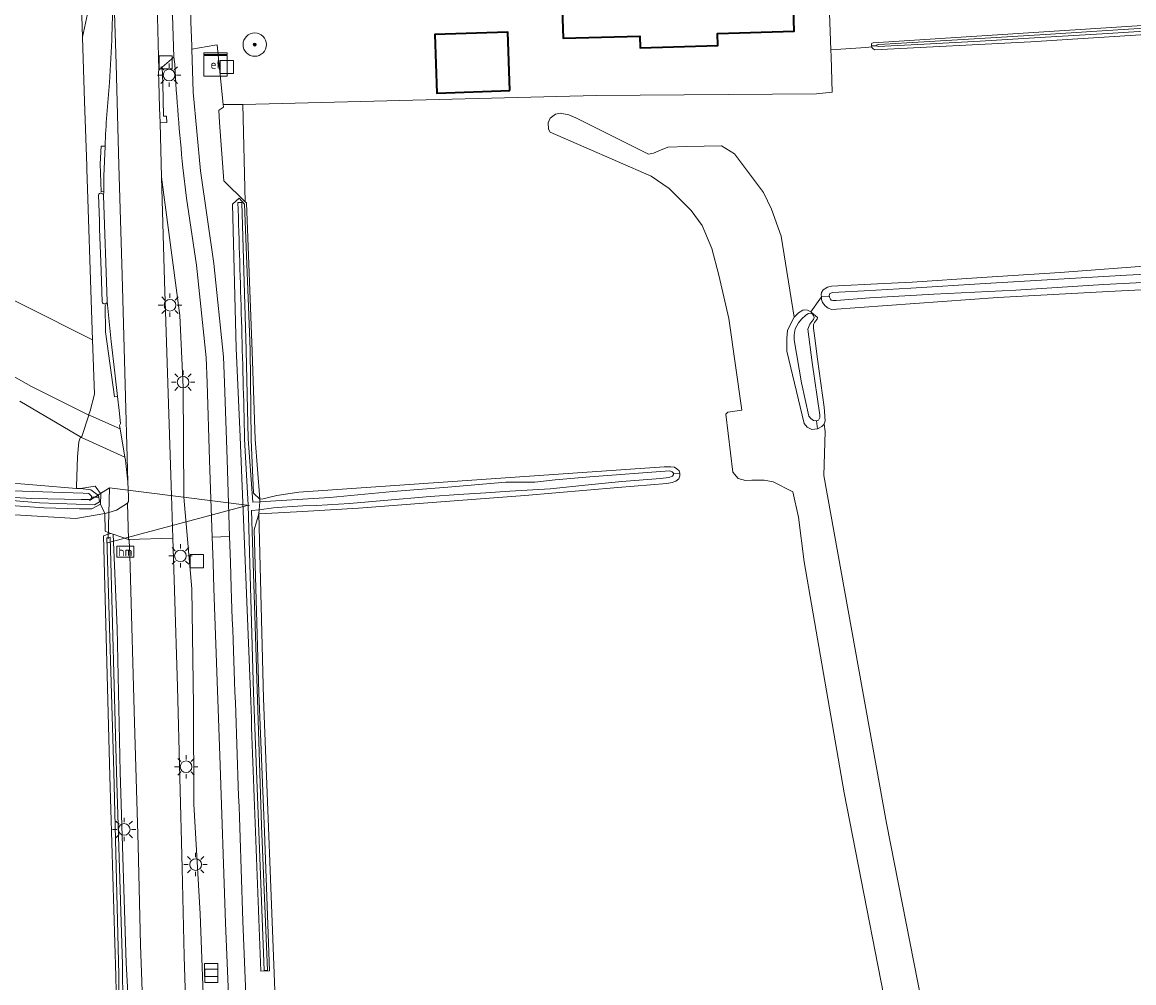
# Model space of a CAD drawing. Extents: x 154222 to 160093, y 456746 to 462495.
# Tile 7 of 254: x 155721 to 155911, y 460110 to 460275. Entities that reach past the tile are written whole.
import ezdxf
from ezdxf.enums import TextEntityAlignment as Align

# ---------------------------------------------------------------- set-up
doc = ezdxf.new("R2010")
doc.units = 0
doc.header["$LTSCALE"] = 0.75
doc.layers.get('0').update_dxf_attribs({"linetype": 'CONTINUOUS'})
for name, color, linetype, lineweight in [('B-XX-GR-BEPLANTING_CULTUUR_BOSPLANTSOEN-GV', 252, 'CONTINUOUS', 18), ('B-XX-GR-BOOM-S', 252, 'CONTINUOUS', 25), ('B-XX-GR-BOS_GEMENGD-GV', 252, 'CONTINUOUS', 13), ('B-XX-GR-BOS_LOOF-GV', 252, 'CONTINUOUS', 13), ('B-XX-GR-BOUWLAND-GV', 252, 'CONTINUOUS', 13), ('B-XX-GR-GRAS-GV', 252, 'CONTINUOUS', 13), ('B-XX-GR-GROENVOORZIENING-GV', 252, 'CONTINUOUS', 18), ('B-XX-KL-ET_LS_OV_LICHTMAST-S', 252, 'CONTINUOUS', 25), ('B-XX-KL-ET_LS_SR_KAST-S', 252, 'CONTINUOUS', 25), ('B-XX-KW-KUNSTWERK_DUIKER-G', 252, 'CONTINUOUS', 18), ('B-XX-OG-BEBOUWING-GV', 6, 'CONTINUOUS', 35), ('B-XX-OG-TERREIN_CULTUURSCHEIDING-GV', 252, 'CONTINUOUS', 18), ('B-XX-OG-TERREIN_ERF-GV', 252, 'CONTINUOUS', 18), ('B-XX-OG-TERREIN_ONBEGROEID-GV', 252, 'CONTINUOUS', 18), ('B-XX-OG-WATER_SLOOT-GV', 252, 'CONTINUOUS', 18), ('B-XX-RI-GWA_RIOOLPUT-S', 252, 'CONTINUOUS', 25), ('B-XX-RI-HWA_GOOT_LIJNGOOT-G', 252, 'CONTINUOUS', 18), ('B-XX-VH-VERHARDING_BETONSTRAATSTEEN-GV', 252, 'CONTINUOUS', 18), ('B-XX-VH-VERHARDING_FUNDERING_ZAND-GV', 252, 'CONTINUOUS', 18), ('B-XX-VH-VERHARDING_GESLOTEN-GV', 252, 'CONTINUOUS', 18), ('B-XX-VH-VERHARDING_OPEN-GV', 252, 'CONTINUOUS', 18), ('B-XX-VW-HECTOMETRERING-S', 252, 'CONTINUOUS', 25)]:
    doc.layers.add(name, color=color, linetype=linetype, lineweight=lineweight)
doc.styles.add('NLCS-ISO', font='NLCS-ISO.ttf')

# ---------------------------------------------------------------- blocks, each defined once
blk = doc.blocks.new('SRI-PUT_INSPECTIEPUT_RIOOLPUT-SO')
at = {"color": 0, "linetype": 'ByBlock', "lineweight": 18}
blk.add_lwpolyline([(-1.125, -1.125), (1.125, -1.125), (1.125, 1.125), (-1.125, 1.125)], close=True, dxfattribs=at)
blk = doc.blocks.new('SKL-ET_OV_LICHTMAST-SO')
at = {"color": 0, "linetype": 'ByBlock', "lineweight": 18}
for points in [[(0, 2), (0, 1.25)], [(-1.25, 0), (-2, 0)], [(-1.41, 1.41), (-0.88, 0.88)], [(0.88, 0.88), (1.41, 1.41)], [(2, 0), (1.25, 0)], [(-1.41, -1.41), (-0.88, -0.88)], [(0, -1.25), (0, -2)], [(0.88, -0.88), (1.41, -1.41)]]:
    blk.add_lwpolyline(points, dxfattribs=at)
blk.add_circle((0, 0), 1, dxfattribs=at)
blk = doc.blocks.new('SIE-WEG_PAAL_HECTOMETERPAAL-SO')
at = {"color": 0, "linetype": 'ByBlock', "lineweight": 18}
blk.add_lwpolyline([(-1.44375, -0.94375), (1.44375, -0.94375), (1.44375, 0.94375), (-1.44375, 0.94375)], close=True, dxfattribs=at)
at = {"color": 0, "linetype": 'ByBlock', "lineweight": 18, "style": 'NLCS-ISO'}
blk.add_text('hm', height=1.5, dxfattribs=at).set_placement((0, 0), align=Align.MIDDLE_CENTER)
blk = doc.blocks.new('SKL-ET_KAST_ELEKTRA-SO')
at = {"color": 0, "linetype": 'ByBlock', "lineweight": 18}
for points in [[(-2, 2), (2, 2), (2, 1.68), (-2, 1.68)], [(-2, 1.52), (2, 1.52), (2, -2), (-2, -2)]]:
    blk.add_lwpolyline(points, close=True, dxfattribs=at)
at = {"color": 0, "linetype": 'ByBlock', "lineweight": 18, "style": 'NLCS-ISO'}
blk.add_text('et', height=1.5, dxfattribs=at).set_placement((0, 0), align=Align.MIDDLE_CENTER)
blk = doc.blocks.new('SGR-BOOM_01-SO')
at = {"linetype": 'ByBlock', "lineweight": 18}
h = blk.add_hatch(color=0, dxfattribs=at)
h.dxf.hatch_style = 1
edge = h.paths.add_edge_path()
edge.add_arc((0, 0), 0.25, 0, 360)
at = {"color": 0, "linetype": 'ByBlock', "lineweight": 18}
for radius in [2, 0.25]:
    blk.add_circle((0, 0), radius, dxfattribs=at)

msp = doc.modelspace()

# ---------------------------------------------------------------- linework, layer by layer
at = {"layer": 'B-XX-GR-BEPLANTING_CULTUUR_BOSPLANTSOEN-GV'}
for points in [[(155702.601, 460223.897), (155722.789, 460212.55), (155732.604, 460207.614), (155732.634, 460207.704), (155732.864, 460208.357), (155733.563, 460211.212), (155733.244, 460220.506), (155709.684, 460232.326)], [(155699.548, 460193.54), (155724.939, 460191.761), (155730.996, 460191.599), (155733.145, 460191.562), (155734.601, 460192.409), (155734.635, 460194.137), (155734.595, 460194.195), (155733.886, 460195.218), (155733.702, 460195.483), (155731.158, 460195.053), (155732.934, 460194.867), (155734.287, 460193.896), (155734.338, 460193.556), (155734.452, 460192.804), (155733.559, 460192.268), (155724.186, 460192.587), (155673.921, 460196.917)]]:
    msp.add_lwpolyline(points, dxfattribs=at)
at = {"layer": 'B-XX-GR-BOS_GEMENGD-GV'}
msp.add_lwpolyline([(155716.867, 460196.218), (155730.487, 460195.092), (155730.506, 460195.422), (155730.676, 460200.502), (155730.918, 460203.077), (155731.155, 460203.727), (155731.336, 460203.781), (155720.784, 460210.003)], dxfattribs=at)
at = {"layer": 'B-XX-GR-BOS_LOOF-GV'}
msp.add_lwpolyline([(155709.684, 460232.326), (155733.244, 460220.506), (155733.128, 460223.899), (155732.284, 460249.798), (155732.266, 460250.298), (155731.874, 460261.294), (155731.507, 460272.29), (155731.276, 460279.618), (155731.058, 460286.946), (155730.89, 460292.513), (155718.788, 460292.895)], dxfattribs=at)
at = {"layer": 'B-XX-GR-BOUWLAND-GV'}
msp.add_lwpolyline([(155925.707, 460336.644), (155902.091, 460336.884), (155864.876, 460337.297), (155857.125, 460337.562), (155857.134, 460337.32), (155859.561, 460270.123), (155865.547, 460270.537), (155866.56, 460270.629), (155866.55, 460270.768), (155866.551, 460270.823), (155866.553, 460271.098), (155866.61, 460271.28), (155866.816, 460271.355), (155981.059, 460278.756)], dxfattribs=at)
at = {"layer": 'B-XX-GR-GRAS-GV'}
for points in [[(155941.193, 460274.512), (155893.782, 460271.489), (155867.039, 460270.141), (155866.736, 460270.345), (155866.567, 460270.536), (155866.56, 460270.629), (155865.547, 460270.537), (155859.561, 460270.123), (155859.603, 460268.975), (155859.822, 460262.893), (155857.116, 460262.609), (155819.431, 460262.346), (155758.968, 460260.784), (155759.361, 460244.146), (155759.585, 460243.928), (155760.582, 460218.499), (155761.074, 460203.489), (155761.883, 460193.254), (155762.435, 460193.32), (155763.607, 460193.609), (155764.802, 460193.852), (155768.531, 460194.416), (155831.055, 460198.76), (155832.216, 460198.787), (155832.824, 460198.718), (155833.24, 460198.423), (155833.609, 460198.093), (155833.751, 460197.673), (155833.737, 460197.219), (155833.551, 460196.739), (155833.048, 460196.344), (155832.409, 460196.068), (155831.535, 460195.949), (155823.113, 460195.253), (155807.222, 460193.863), (155792.834, 460192.787), (155778.736, 460191.716), (155769.152, 460191.123), (155762.887, 460190.808), (155761.675, 460190.723), (155762.518, 460159.153), (155764.475, 460107.684)], [(155871.008, 460096.007), (155861.85, 460142.981), (155854.997, 460182.538), (155854.043, 460190.172), (155853.047, 460194.489), (155849.7, 460196.229), (155848.175, 460196.497), (155846.03, 460196.48), (155844.994, 460196.454), (155843.688, 460196.775), (155842.789, 460197.855), (155841.608, 460207.809), (155841.92, 460208.115), (155844.341, 460208.457), (155842.14, 460224.164), (155840.426, 460231.56), (155839.214, 460236.115), (155837.56, 460240.093), (155835.675, 460242.619), (155831.929, 460246.434), (155828.821, 460248.517), (155811.549, 460256.056), (155811.281, 460256.567), (155811.219, 460257.658), (155811.535, 460258.455), (155812.432, 460259.137), (155813.233, 460259.276), (155814.739, 460258.989), (155815.916, 460258.488), (155828.383, 460252.302), (155829.203, 460252.458), (155830.115, 460252.849), (155831.702, 460253.47), (155834.948, 460253.621), (155840.881, 460253.703), (155843.104, 460252.337), (155848.079, 460245.712), (155849.434, 460242.882), (155851.064, 460238.268), (155853.318, 460224.394), (155854.042, 460225.115), (155854.755, 460225.572), (155855.128, 460225.623), (155855.601, 460225.591), (155856.153, 460225.304), (155857.953, 460227.864), (155857.919, 460228.235), (155857.995, 460228.634), (155858.254, 460229.077), (155858.995, 460229.543), (155859.687, 460229.691), (155860.796, 460229.771), (155867.534, 460230.082), (155873.462, 460230.391), (155885.421, 460231.181), (155898.799, 460232.031), (155915.415, 460233.26)], [(155925.076, 460229.697), (155907.072, 460228.799), (155888.138, 460227.737), (155859.759, 460225.7), (155859.116, 460225.906), (155858.62, 460226.338), (155858.134, 460226.915), (155857.994, 460227.434), (155857.953, 460227.864), (155856.153, 460225.304), (155856.612, 460224.914), (155857.298, 460224.33), (155857.259, 460224.058), (155856.92, 460223.698), (155856.754, 460223.472), (155856.614, 460223.11), (155856.609, 460222.501), (155856.856, 460220.772), (155857.278, 460217.178), (155858.42, 460209.006), (155858.581, 460206.668), (155858.448, 460206.115), (155858.425, 460206.09), (155858.608, 460204.82), (155858.358, 460197.305), (155869.074, 460137.774), (155877.144, 460096.896)], [(155689.003, 460043.985), (155737.241, 460108.715), (155737.272, 460109.017), (155737.233, 460111.59), (155736.2, 460145.849), (155735.128, 460186.986), (155735.934, 460187.246), (155736.383, 460187.391), (155735.942, 460187.548), (155735.41, 460187.737), (155735.331, 460190.777), (155730.407, 460189.925), (155709.506, 460191.201)]]:
    msp.add_lwpolyline(points, dxfattribs=at)
at = {"layer": 'B-XX-GR-GROENVOORZIENING-GV'}
for points in [[(155726.85, 460419.544), (155729.818, 460327.655), (155730.008, 460321.787), (155730.89, 460292.513), (155731.058, 460286.946), (155731.276, 460279.618), (155731.507, 460272.29), (155732.711, 460277.884), (155731.706, 460295.068), (155730.973, 460319.599), (155730.515, 460339.879), (155729.644, 460356.311), (155729.486, 460371.037)], [(155732.711, 460277.884), (155731.507, 460272.29), (155731.874, 460261.294), (155732.266, 460250.298), (155732.284, 460249.798), (155733.128, 460223.899), (155733.244, 460220.506), (155733.563, 460211.212), (155732.864, 460208.357), (155732.634, 460207.704), (155732.604, 460207.614), (155732.941, 460207.483), (155737.947, 460205.298), (155737.878, 460205.845), (155738.048, 460206.188), (155737.777, 460208.412), (155737.531, 460210.799), (155737.047, 460214.852), (155736.407, 460220.214), (155735.761, 460227.07)], [(155760.261, 460160.162), (155758.499, 460203.928), (155757.797, 460219.085), (155757.213, 460243.724), (155758.357, 460244.759), (155759.246, 460243.708), (155760.217, 460218.881), (155760.403, 460203.376), (155760.78, 460194.259), (155761.883, 460193.254), (155761.074, 460203.489), (155760.582, 460218.499), (155759.585, 460243.928), (155759.361, 460244.146), (155755.687, 460247.73), (155754.987, 460257.724), (155754.873, 460259.828), (155754.953, 460259.879), (155755.643, 460260.314), (155755.595, 460260.797), (155754.581, 460270.915), (155754.572, 460271.009), (155754.195, 460270.943), (155750.243, 460270.251)], [(155750.243, 460270.251), (155750.468, 460262.889), (155751.728, 460249.415), (155754.026, 460233.57), (155755.639, 460217.606), (155755.839, 460213.192), (155756.285, 460200.011), (155756.696, 460186.829), (155756.825, 460182.438), (155756.95, 460178.047)], [(155747.182, 460268.863), (155745.157, 460267.177), (155745.247, 460264.346), (155745.373, 460258.789), (155745.893, 460258.779), (155745.948, 460257.728), (155744.791, 460257.666), (155745.053, 460248.355), (155748.197, 460224.657), (155748.771, 460212.431), (155748.854, 460193.748), (155748.868, 460193.59), (155750.238, 460177.91), (155750.54, 460157.874), (155750.601, 460141.032), (155751.647, 460122.307), (155752.864, 460090.271)], [(155747.306, 460267.681), (155747.182, 460268.863)], [(155735.116, 460245.231), (155735.195, 460245.886), (155735.193, 460248.498), (155735.383, 460253.629)], [(155752.555, 460073.834), (155754.859, 460077.84), (155752.864, 460090.271), (155751.647, 460122.307), (155750.601, 460141.032), (155750.54, 460157.874), (155750.238, 460177.91), (155748.868, 460193.59), (155748.854, 460193.748), (155748.771, 460212.431), (155748.197, 460224.657), (155745.053, 460248.355), (155745.551, 460230.632), (155746.396, 460204.322), (155746.735, 460193.858), (155746.972, 460186.539), (155747.259, 460177.662), (155747.789, 460161.149), (155748.594, 460130.083), (155748.904, 460115.04), (155749.101, 460109.496), (155749.623, 460099.65), (155749.702, 460098.701), (155750.692, 460086.825)], [(155756.659, 460104.257), (155756.016, 460120.751), (155755.047, 460149.353), (155754.02, 460177.952), (155753.865, 460182.346), (155753.713, 460186.74), (155753.274, 460199.93), (155752.86, 460213.122), (155752.67, 460217.489), (155751.043, 460233.269), (155749.303, 460244.752), (155748.713, 460250.001)], [(155734.889, 460227.007), (155734.706, 460232.338), (155734.667, 460233.869), (155734.463, 460239.505), (155734.443, 460240.874), (155734.268, 460245.292)], [(155738.787, 460200.419), (155731.336, 460203.781), (155731.155, 460203.727), (155730.918, 460203.077), (155730.676, 460200.502), (155730.506, 460195.422), (155730.487, 460195.092), (155731.158, 460195.053), (155733.702, 460195.483), (155733.886, 460195.218), (155734.595, 460194.195), (155734.635, 460194.137), (155734.601, 460192.409), (155735.331, 460190.777), (155736.036, 460190.985), (155737.36, 460191.376), (155739.225, 460192.562)], [(155739.225, 460192.562), (155739.382, 460192.838)], [(155764.475, 460107.684), (155762.518, 460159.153), (155761.675, 460190.723), (155760.908, 460187.973), (155761.723, 460160.109), (155762.644, 460136.308), (155763.513, 460112.506), (155762.057, 460112.443)], [(155758.942, 460121.023), (155759.631, 460104.246)]]:
    msp.add_lwpolyline(points, dxfattribs=at)
for points in [[(155736.556, 460272.8, 0.0136577), (155736.661, 460287.078)], [(155736.157, 460264.545, 0.0095652), (155736.556, 460272.8)], [(155748.713, 460250.001, -0.0120433), (155747.306, 460267.681)], [(155735.383, 460253.629, -0.0152085), (155736.157, 460264.545)], [(155734.268, 460245.292, -0.8054984), (155735.116, 460245.231)], [(155735.761, 460227.07, -0.8566539), (155734.889, 460227.007)], [(155739.274, 460196.191, 0.0229645), (155738.787, 460200.419)], [(155739.382, 460192.838, 0.0179047), (155739.274, 460196.191)], [(155756.95, 460178.047, -0.0019291), (155758.942, 460121.023)], [(155762.057, 460112.443, -0.0015509), (155760.261, 460160.162)]]:
    msp.add_lwpolyline(points, format="xyb", dxfattribs=at)
msp.add_lwpolyline([(155739.411, 460186.313), (155736.771, 460187.252), (155737.477, 460171.189), (155737.953, 460146.534), (155739.014, 460113.85), (155739.268, 460108.776), (155739.263, 460106.685), (155738.342, 460106.35), (155737.867, 460106.177), (155737.828, 460103.996), (155738.393, 460104.647), (155738.994, 460105.34), (155741.613, 460108.36), (155741.718, 460108.88), (155741.668, 460110.755), (155741.476, 460116.929), (155741.029, 460133.973), (155740.417, 460155.016), (155739.67, 460181.582), (155739.61, 460183.676), (155739.522, 460186.224)], close=True, dxfattribs=at)
at = {"layer": 'B-XX-KW-KUNSTWERK_DUIKER-G'}
for points in [[(155736.151, 460195.191), (155732.752, 460193.015)], [(155736.151, 460195.191), (155735.912, 460186.437)], [(155760.122, 460192.172), (155736.151, 460195.191)], [(155735.8, 460185.788), (155759.699, 460192.179)]]:
    msp.add_lwpolyline(points, dxfattribs=at)
at = {"layer": 'B-XX-OG-BEBOUWING-GV'}
for points in [[(155834.63, 460311.426), (155834.566, 460313.445), (155821.292, 460313.024), (155821.356, 460311.005), (155808.213, 460310.588), (155808.635, 460297.29), (155826.134, 460297.861), (155826.515, 460285.857), (155813.322, 460285.439), (155813.758, 460272.114), (155826.9, 460272.501), (155826.964, 460270.482), (155840.217, 460270.902), (155840.153, 460272.921), (155853.306, 460273.339), (155852.884, 460286.662), (155835.393, 460286.107), (155835.012, 460298.101), (155848.206, 460298.52), (155847.783, 460311.843)], [(155804.651, 460263.151), (155804.324, 460273.144), (155791.832, 460272.748), (155792.147, 460262.742)]]:
    msp.add_lwpolyline(points, close=True, dxfattribs=at)
at = {"layer": 'B-XX-OG-TERREIN_CULTUURSCHEIDING-GV'}
msp.add_lwpolyline([(155754.953, 460259.879), (155754.873, 460259.828), (155754.987, 460257.724), (155755.687, 460247.73), (155759.361, 460244.146), (155758.968, 460260.784), (155755.595, 460260.797), (155755.643, 460260.314)], close=True, dxfattribs=at)
at = {"layer": 'B-XX-OG-TERREIN_ERF-GV'}
msp.add_lwpolyline([(155750.041, 460274.903), (155750.227, 460270.774), (155750.243, 460270.251), (155754.195, 460270.943), (155754.572, 460271.009), (155754.581, 460270.915), (155755.595, 460260.797), (155758.968, 460260.784), (155819.431, 460262.346), (155857.116, 460262.609), (155859.822, 460262.893), (155859.603, 460268.975), (155859.561, 460270.123), (155857.134, 460337.32)], dxfattribs=at)
for points in [[(155834.63, 460311.426), (155847.783, 460311.843), (155848.206, 460298.52), (155835.012, 460298.101), (155835.393, 460286.107), (155852.884, 460286.662), (155853.306, 460273.339), (155840.153, 460272.921), (155840.217, 460270.902), (155826.964, 460270.482), (155826.9, 460272.501), (155813.758, 460272.114), (155813.322, 460285.439), (155826.515, 460285.857), (155826.134, 460297.861), (155808.635, 460297.29), (155808.213, 460310.588), (155821.356, 460311.005), (155821.292, 460313.024), (155834.566, 460313.445)], [(155804.651, 460263.151), (155792.147, 460262.742), (155791.832, 460272.748), (155804.324, 460273.144)]]:
    msp.add_lwpolyline(points, close=True, dxfattribs=at)
at = {"layer": 'B-XX-OG-TERREIN_ONBEGROEID-GV'}
msp.add_lwpolyline([(155877.144, 460096.896), (155869.074, 460137.774), (155858.358, 460197.305), (155858.608, 460204.82), (155858.425, 460206.09), (155858.045, 460205.673), (155857.283, 460205.293), (155857.205, 460205.254), (155856.341, 460205.189), (155855.535, 460205.551), (155855.005, 460206.201), (155852.028, 460218.571), (155852.021, 460220.762), (155852.152, 460222.151), (155853.318, 460224.394), (155851.064, 460238.268), (155849.434, 460242.882), (155848.079, 460245.712), (155843.104, 460252.337), (155840.881, 460253.703), (155834.948, 460253.621), (155831.702, 460253.47), (155830.115, 460252.849), (155829.203, 460252.458), (155828.383, 460252.302), (155815.916, 460258.488), (155814.739, 460258.989), (155813.233, 460259.276), (155812.432, 460259.137), (155811.535, 460258.455), (155811.219, 460257.658), (155811.281, 460256.567), (155811.549, 460256.056), (155828.821, 460248.517), (155831.929, 460246.434), (155835.675, 460242.619), (155837.56, 460240.093), (155839.214, 460236.115), (155840.426, 460231.56), (155842.14, 460224.164), (155844.341, 460208.457), (155841.92, 460208.115), (155841.608, 460207.809), (155842.789, 460197.855), (155843.688, 460196.775), (155844.994, 460196.454), (155846.03, 460196.48), (155848.175, 460196.497), (155849.7, 460196.229), (155853.047, 460194.489), (155854.043, 460190.172), (155854.997, 460182.538), (155861.85, 460142.981), (155871.008, 460096.007)], dxfattribs=at)
at = {"layer": 'B-XX-OG-WATER_SLOOT-GV'}
for points in [[(155981.059, 460278.756), (155866.816, 460271.355), (155866.61, 460271.28), (155866.553, 460271.098), (155866.551, 460270.823), (155867.433, 460270.836), (155867.453, 460270.976), (155867.777, 460271.064), (155875.508, 460271.494), (155885.082, 460272.053), (155896.251, 460272.78), (155905.984, 460273.399), (155919.54, 460274.232)], [(155919.572, 460273.734), (155906.015, 460272.9), (155896.283, 460272.281), (155885.126, 460271.627), (155875.531, 460271.117), (155867.658, 460270.729), (155867.433, 460270.836), (155866.551, 460270.823), (155866.55, 460270.768), (155866.56, 460270.629), (155866.567, 460270.536), (155866.736, 460270.345), (155867.039, 460270.141), (155893.782, 460271.489), (155941.193, 460274.512)], [(155919.54, 460274.232), (155905.984, 460273.399), (155896.251, 460272.78), (155885.082, 460272.053), (155875.508, 460271.494), (155867.777, 460271.064), (155867.453, 460270.976), (155867.433, 460270.836), (155867.658, 460270.729), (155875.531, 460271.117), (155885.126, 460271.627), (155896.283, 460272.281), (155906.015, 460272.9), (155919.572, 460273.734)], [(155758.115, 460244.018), (155758.808, 460244.035), (155759.529, 460218.736), (155759.872, 460203.584), (155760.671, 460192.711), (155761.844, 460192.775), (155761.883, 460193.254), (155760.78, 460194.259), (155760.403, 460203.376), (155760.217, 460218.881), (155759.246, 460243.708), (155758.357, 460244.759), (155757.213, 460243.724), (155757.797, 460219.085), (155758.499, 460203.928), (155760.261, 460160.162)], [(155759.274, 460203.572), (155759.88, 460192.203), (155760.771, 460160.152), (155762.627, 460112.584), (155763.194, 460112.611), (155762.151, 460137.402), (155760.445, 460191.317), (155761.732, 460191.415), (155761.844, 460192.775), (155760.671, 460192.711), (155759.872, 460203.584), (155759.529, 460218.736), (155758.808, 460244.035), (155758.115, 460244.018)], [(155915.415, 460233.26), (155898.799, 460232.031), (155885.421, 460231.181), (155873.462, 460230.391), (155867.534, 460230.082), (155860.796, 460229.771), (155859.687, 460229.691), (155858.995, 460229.543), (155858.254, 460229.077), (155857.995, 460228.634), (155857.919, 460228.235), (155857.953, 460227.864), (155859.318, 460227.926), (155859.302, 460228.085), (155859.387, 460228.421), (155859.862, 460228.635), (155865.29, 460228.903), (155873.247, 460229.348), (155885.979, 460230.158), (155898.549, 460230.886), (155910.14, 460231.592), (155923.962, 460232.274)], [(155923.962, 460232.274), (155910.14, 460231.592), (155898.549, 460230.886), (155885.979, 460230.158), (155873.247, 460229.348), (155865.29, 460228.903), (155859.862, 460228.635), (155859.387, 460228.421), (155859.302, 460228.085), (155859.318, 460227.926), (155859.327, 460227.83), (155859.488, 460227.466), (155859.604, 460227.31), (155859.894, 460227.244), (155860.467, 460227.247), (155866.251, 460227.685), (155877.173, 460228.321), (155891.249, 460229.001), (155906.236, 460229.972), (155924.058, 460230.872)], [(155924.058, 460230.872), (155906.236, 460229.972), (155891.249, 460229.001), (155877.173, 460228.321), (155866.251, 460227.685), (155860.467, 460227.247), (155859.894, 460227.244), (155859.604, 460227.31), (155859.488, 460227.466), (155859.327, 460227.83), (155859.318, 460227.926), (155857.953, 460227.864), (155857.994, 460227.434), (155858.134, 460226.915), (155858.62, 460226.338), (155859.116, 460225.906), (155859.759, 460225.7), (155888.138, 460227.737), (155907.072, 460228.799), (155925.076, 460229.697)], [(155762.057, 460112.443), (155763.513, 460112.506), (155762.644, 460136.308), (155761.723, 460160.109), (155760.908, 460187.973), (155761.675, 460190.723), (155761.732, 460191.415), (155760.445, 460191.317), (155762.151, 460137.402), (155763.194, 460112.611), (155762.627, 460112.584), (155760.771, 460160.152), (155759.88, 460192.203), (155759.274, 460203.572)], [(155673.921, 460196.917), (155724.186, 460192.587), (155733.559, 460192.268), (155734.452, 460192.804), (155734.338, 460193.556), (155733.046, 460193.574), (155733.033, 460193.278), (155732.694, 460193.21), (155731.326, 460193.187), (155722.728, 460193.354), (155716.122, 460193.735)], [(155719.525, 460194.681), (155731.656, 460194.267), (155732.615, 460194.188), (155733.055, 460193.757), (155733.046, 460193.574), (155734.338, 460193.556), (155734.287, 460193.896), (155732.934, 460194.867), (155731.158, 460195.053), (155730.487, 460195.092), (155716.867, 460196.218)], [(155716.122, 460193.735), (155722.728, 460193.354), (155731.326, 460193.187), (155732.694, 460193.21), (155733.033, 460193.278), (155733.046, 460193.574), (155733.055, 460193.757), (155732.615, 460194.188), (155731.656, 460194.267), (155719.525, 460194.681)]]:
    msp.add_lwpolyline(points, dxfattribs=at)
for points in [[(155759.274, 460203.572, 0.0015578), (155758.115, 460244.018)], [(155758.115, 460244.018, -0.0015578), (155759.274, 460203.572)], [(155760.261, 460160.162, 0.0015509), (155762.057, 460112.443)]]:
    msp.add_lwpolyline(points, format="xyb", dxfattribs=at)
for points in [[(155855.601, 460225.591), (155855.128, 460225.623), (155854.755, 460225.572), (155854.042, 460225.115), (155853.318, 460224.394), (155852.152, 460222.151), (155852.021, 460220.762), (155852.028, 460218.571), (155855.005, 460206.201), (155855.535, 460205.551), (155856.341, 460205.189), (155857.205, 460205.254), (155857.283, 460205.293), (155857.117, 460206.627), (155856.6, 460206.722), (155856.166, 460207.044), (155855.825, 460207.466), (155854.577, 460213.139), (155853.291, 460220.495), (155853.289, 460221.34), (155853.463, 460222.393), (155854.026, 460223.405), (155854.532, 460224.064), (155855.274, 460224.703), (155855.75, 460225.008), (155856.367, 460224.947), (155856.48, 460224.816), (155856.612, 460224.914), (155856.153, 460225.304)], [(155856.367, 460224.947), (155855.75, 460225.008), (155855.274, 460224.703), (155854.532, 460224.064), (155854.026, 460223.405), (155853.463, 460222.393), (155853.289, 460221.34), (155853.291, 460220.495), (155854.577, 460213.139), (155855.825, 460207.466), (155856.166, 460207.044), (155856.6, 460206.722), (155857.117, 460206.627), (155857.446, 460206.778), (155857.695, 460207.239), (155857.699, 460207.639), (155856.373, 460216.631), (155855.625, 460222.318), (155855.997, 460223.197), (155856.328, 460223.63), (155856.604, 460223.982), (155856.725, 460224.326), (155856.619, 460224.654), (155856.48, 460224.816)], [(155857.298, 460224.33), (155856.612, 460224.914), (155856.48, 460224.816), (155856.619, 460224.654), (155856.725, 460224.326), (155856.604, 460223.982), (155856.328, 460223.63), (155855.997, 460223.197), (155855.625, 460222.318), (155856.373, 460216.631), (155857.699, 460207.639), (155857.695, 460207.239), (155857.446, 460206.778), (155857.117, 460206.627), (155857.283, 460205.293), (155858.045, 460205.673), (155858.425, 460206.09), (155858.448, 460206.115), (155858.581, 460206.668), (155858.42, 460209.006), (155857.278, 460217.178), (155856.856, 460220.772), (155856.609, 460222.501), (155856.614, 460223.11), (155856.754, 460223.472), (155856.92, 460223.698), (155857.259, 460224.058)], [(155832.824, 460198.718), (155832.216, 460198.787), (155831.055, 460198.76), (155768.531, 460194.416), (155764.802, 460193.852), (155763.607, 460193.609), (155762.435, 460193.32), (155761.883, 460193.254), (155761.844, 460192.775), (155773.857, 460193.501), (155784.646, 460194.565), (155794.051, 460195.315), (155803.938, 460196.151), (155806.437, 460196.137), (155808.9, 460196.16), (155812.376, 460196.565), (155818.343, 460197.073), (155831.967, 460198.084), (155832.402, 460197.926), (155832.627, 460197.678), (155832.652, 460197.55), (155833.751, 460197.673), (155833.609, 460198.093), (155833.24, 460198.423)], [(155833.737, 460197.219), (155833.751, 460197.673), (155832.652, 460197.55), (155832.67, 460197.46), (155832.459, 460197.189), (155831.875, 460196.949), (155830.4, 460196.753), (155823.816, 460196.241), (155818.085, 460195.703), (155811.553, 460195.027), (155804.651, 460194.6), (155800.522, 460194.347), (155795.866, 460194.062), (155791, 460193.716), (155783.105, 460192.998), (155777.184, 460192.525), (155771.582, 460192.14), (155769.254, 460192.089), (155765.717, 460191.849), (155764.187, 460191.776), (155761.732, 460191.415), (155761.675, 460190.723), (155762.887, 460190.808), (155769.152, 460191.123), (155778.736, 460191.716), (155792.834, 460192.787), (155807.222, 460193.863), (155823.113, 460195.253), (155831.535, 460195.949), (155832.409, 460196.068), (155833.048, 460196.344), (155833.551, 460196.739)], [(155832.402, 460197.926), (155831.967, 460198.084), (155818.343, 460197.073), (155812.376, 460196.565), (155808.9, 460196.16), (155806.437, 460196.137), (155803.938, 460196.151), (155794.051, 460195.315), (155784.646, 460194.565), (155773.857, 460193.501), (155761.844, 460192.775), (155761.732, 460191.415), (155764.187, 460191.776), (155765.717, 460191.849), (155769.254, 460192.089), (155771.582, 460192.14), (155777.184, 460192.525), (155783.105, 460192.998), (155791, 460193.716), (155795.866, 460194.062), (155800.522, 460194.347), (155804.651, 460194.6), (155811.553, 460195.027), (155818.085, 460195.703), (155823.816, 460196.241), (155830.4, 460196.753), (155831.875, 460196.949), (155832.459, 460197.189), (155832.67, 460197.46), (155832.652, 460197.55), (155832.627, 460197.678)], [(155735.934, 460187.246), (155735.128, 460186.986), (155736.2, 460145.849), (155737.233, 460111.59), (155737.272, 460109.017), (155737.241, 460108.715), (155737.048, 460106.836), (155737.867, 460106.177), (155738.342, 460106.35), (155739.263, 460106.685), (155739.268, 460108.776), (155739.014, 460113.85), (155737.953, 460146.534), (155737.477, 460171.189), (155736.771, 460187.252), (155736.383, 460187.391)], [(155735.676, 460186.635), (155735.918, 460186.679), (155736.266, 460186.742), (155737.332, 460146.607), (155738.382, 460113.562), (155738.439, 460106.712), (155738.331, 460106.713), (155737.739, 460106.716), (155737.754, 460109.616), (155737.765, 460111.827), (155736.884, 460146.559)], [(155735.918, 460186.679), (155735.676, 460186.635), (155736.884, 460146.559), (155737.765, 460111.827), (155737.754, 460109.616), (155737.739, 460106.716), (155738.331, 460106.713), (155738.439, 460106.712), (155738.382, 460113.562), (155737.332, 460146.607), (155736.266, 460186.742)]]:
    msp.add_lwpolyline(points, close=True, dxfattribs=at)
at = {"layer": 'B-XX-RI-HWA_GOOT_LIJNGOOT-G'}
for points in [[(155735.195, 460245.886), (155734.692, 460245.862), (155734.564, 460250.617), (155734.742, 460253.65), (155735.383, 460253.629)], [(155737.531, 460210.799), (155737.018, 460210.733), (155735.449, 460221.898), (155735.423, 460226.314), (155735.641, 460226.802)]]:
    msp.add_lwpolyline(points, dxfattribs=at)
at = {"layer": 'B-XX-VH-VERHARDING_BETONSTRAATSTEEN-GV'}
msp.add_lwpolyline([(155720.784, 460210.003), (155731.336, 460203.781), (155732.604, 460207.614), (155722.789, 460212.55), (155702.601, 460223.897)], dxfattribs=at)
at = {"layer": 'B-XX-VH-VERHARDING_FUNDERING_ZAND-GV'}
msp.add_lwpolyline([(155709.506, 460191.201), (155730.407, 460189.925), (155735.331, 460190.777), (155734.601, 460192.409), (155733.145, 460191.562), (155730.996, 460191.599), (155724.939, 460191.761), (155699.548, 460193.54)], dxfattribs=at)
at = {"layer": 'B-XX-VH-VERHARDING_GESLOTEN-GV'}
for points in [[(155736.661, 460287.078, -0.0136577), (155736.556, 460272.8)], [(155736.556, 460272.8, -0.0095652), (155736.157, 460264.545)], [(155747.306, 460267.681, 0.0120433), (155748.713, 460250.001)], [(155736.157, 460264.545, 0.0152085), (155735.383, 460253.629)], [(155738.787, 460200.419, -0.0229645), (155739.274, 460196.191)], [(155739.274, 460196.191, -0.0179047), (155739.382, 460192.838)], [(155758.942, 460121.023, 0.0019291), (155756.95, 460178.047)]]:
    msp.add_lwpolyline(points, format="xyb", dxfattribs=at)
for points in [[(155746.735, 460193.858), (155746.396, 460204.322), (155745.551, 460230.632), (155745.053, 460248.355), (155744.791, 460257.666), (155744.719, 460260.238), (155744.604, 460264.673), (155744.533, 460266.392), (155744.61, 460266.667), (155744.307, 460278.086), (155744.18, 460278.343), (155744.022, 460284.229), (155743.955, 460286.487), (155736.661, 460287.078), (155737.301, 460267.694), (155737.754, 460250.386), (155738.292, 460231.566), (155738.754, 460214.92), (155739.274, 460196.191)], [(155739.274, 460196.191), (155738.754, 460214.92), (155738.292, 460231.566), (155737.754, 460250.386), (155737.301, 460267.694), (155736.661, 460287.078)], [(155756.696, 460186.829), (155756.285, 460200.011), (155755.839, 460213.192), (155755.639, 460217.606), (155754.026, 460233.57), (155751.728, 460249.415), (155750.468, 460262.889), (155750.243, 460270.251), (155750.227, 460270.774), (155750.041, 460274.903), (155750.037, 460275.207), (155749.981, 460279.449), (155750.171, 460283.959), (155750.334, 460285.971), (155747.374, 460286.211), (155747.22, 460284.153), (155746.942, 460276.775), (155746.914, 460276.056), (155747.182, 460268.863), (155747.306, 460267.681)], [(155735.383, 460253.629), (155735.193, 460248.498), (155735.195, 460245.886), (155735.116, 460245.231)], [(155748.713, 460250.001), (155749.303, 460244.752), (155751.043, 460233.269), (155752.67, 460217.489), (155752.86, 460213.122), (155753.274, 460199.93), (155753.713, 460186.74), (155756.696, 460186.829)], [(155735.116, 460245.231), (155735.761, 460227.07), (155736.407, 460220.214), (155737.047, 460214.852), (155737.531, 460210.799), (155737.777, 460208.412), (155738.048, 460206.188), (155737.878, 460205.845), (155737.947, 460205.298), (155738.787, 460200.419)], [(155739.382, 460192.838), (155739.225, 460192.562), (155739.411, 460186.313), (155746.972, 460186.539), (155746.735, 460193.858)], [(155756.95, 460178.047), (155756.825, 460182.438), (155756.696, 460186.829), (155753.713, 460186.74), (155753.865, 460182.346), (155754.02, 460177.952), (155755.047, 460149.353), (155756.016, 460120.751), (155756.659, 460104.257), (155757.024, 460099.215)], [(155759.631, 460104.246), (155758.942, 460121.023)]]:
    msp.add_lwpolyline(points, dxfattribs=at)
msp.add_lwpolyline([(155749.702, 460098.701), (155749.623, 460099.65), (155749.101, 460109.496), (155748.904, 460115.04), (155748.594, 460130.083), (155747.789, 460161.149), (155747.259, 460177.662), (155746.972, 460186.539), (155739.411, 460186.313), (155739.522, 460186.224), (155739.61, 460183.676), (155739.67, 460181.582), (155740.417, 460155.016), (155741.029, 460133.973), (155741.476, 460116.929), (155741.668, 460110.755), (155741.718, 460108.88), (155741.613, 460108.36), (155742.21, 460098.176)], close=True, dxfattribs=at)
at = {"layer": 'B-XX-VH-VERHARDING_OPEN-GV'}
for points in [[(155744.881, 460277.67), (155744.307, 460278.086), (155744.61, 460266.667), (155745.157, 460267.177), (155747.182, 460268.863), (155746.914, 460276.056)], [(155744.61, 460266.667), (155744.533, 460266.392), (155744.604, 460264.673), (155744.719, 460260.238), (155744.791, 460257.666), (155745.948, 460257.728), (155745.893, 460258.779), (155745.373, 460258.789), (155745.247, 460264.346), (155745.157, 460267.177)], [(155738.787, 460200.419), (155737.947, 460205.298), (155732.941, 460207.483), (155732.604, 460207.614), (155731.336, 460203.781)], [(155736.771, 460187.252), (155739.411, 460186.313), (155739.225, 460192.562), (155737.36, 460191.376), (155736.036, 460190.985), (155735.331, 460190.777), (155735.41, 460187.737), (155735.942, 460187.548), (155736.383, 460187.391)]]:
    msp.add_lwpolyline(points, close=True, dxfattribs=at)
for points in [[(155735.116, 460245.231, 0.8054984), (155734.268, 460245.292)], [(155734.889, 460227.007, 0.8566539), (155735.761, 460227.07)]]:
    msp.add_lwpolyline(points, format="xyb", dxfattribs=at)
for points in [[(155734.268, 460245.292), (155734.443, 460240.874), (155734.463, 460239.505), (155734.667, 460233.869), (155734.706, 460232.338), (155734.889, 460227.007)], [(155735.761, 460227.07), (155735.116, 460245.231)]]:
    msp.add_lwpolyline(points, dxfattribs=at)

# ---------------------------------------------------------------- block references
at = {"layer": 'B-XX-GR-BOOM-S'}
msp.add_blockref('SGR-BOOM_01-SO', (155761.001, 460271.024), dxfattribs=at)
at = {"layer": 'B-XX-KL-ET_LS_OV_LICHTMAST-S'}
for p in [(155746.349, 460265.81), (155746.497, 460226.432), (155748.732, 460213.269), (155748.286, 460183.537), (155749.25, 460147.442), (155738.66, 460136.72), (155750.883, 460130.707)]:
    msp.add_blockref('SKL-ET_OV_LICHTMAST-SO', p, dxfattribs=at)
at = {"layer": 'B-XX-KL-ET_LS_SR_KAST-S'}
msp.add_blockref('SKL-ET_KAST_ELEKTRA-SO', (155754.304, 460267.644), dxfattribs=at)
at = {"layer": 'B-XX-RI-GWA_RIOOLPUT-S'}
for p in [(155745.744, 460267.985), (155756.227, 460267.208), (155751.079, 460182.64), (155753.553, 460112.681), (155753.564, 460111.681)]:
    msp.add_blockref('SRI-PUT_INSPECTIEPUT_RIOOLPUT-SO', p, dxfattribs=at)
at = {"layer": 'B-XX-VW-HECTOMETRERING-S'}
msp.add_blockref('SIE-WEG_PAAL_HECTOMETERPAAL-SO', (155738.865, 460184.273), dxfattribs=at)

doc.saveas('drawing.dxf')
